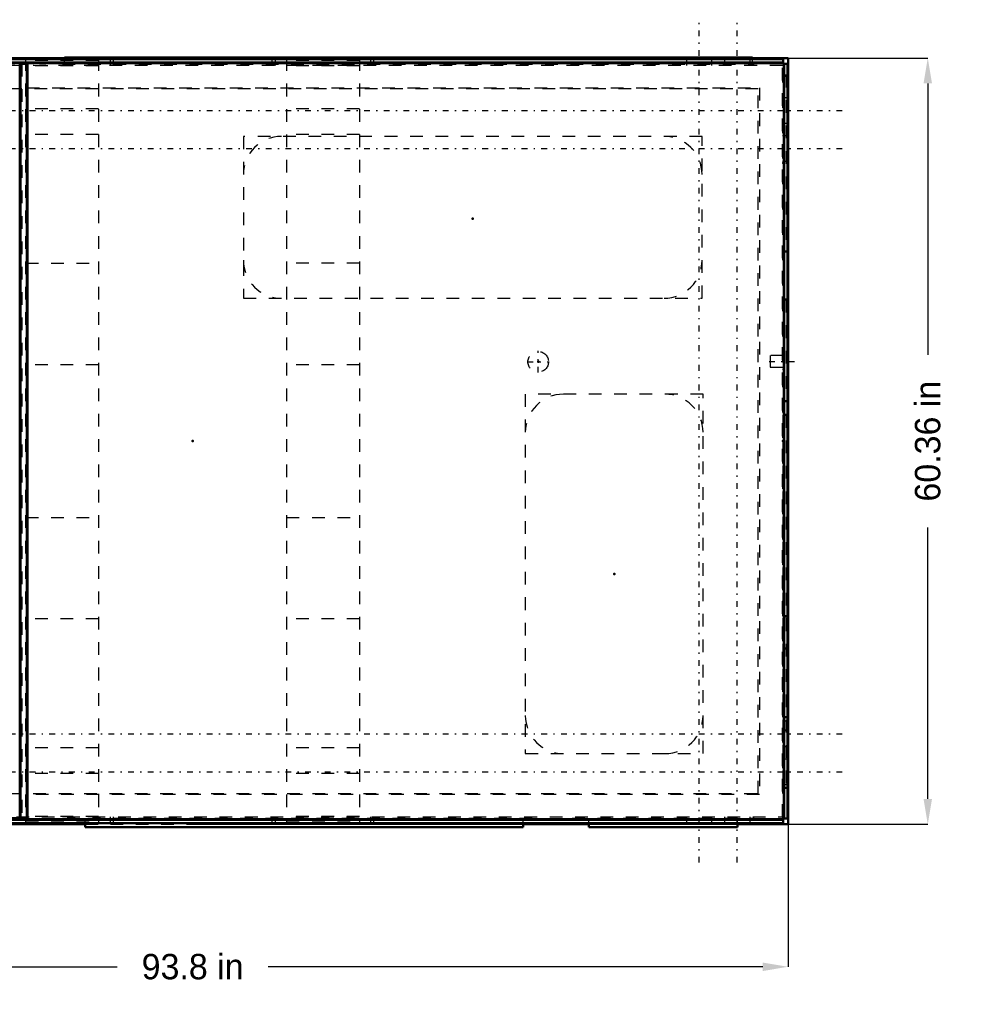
# Model space of a CAD drawing. Header units: inches. Extents: x -52 to 61, y -44 to 33.
# Tile 2 of 2: x -14 to 61, y -44 to 33. Entities that reach past the tile are written whole.
import ezdxf

# ---------------------------------------------------------------- set-up
doc = ezdxf.new("R2010")
doc.units = ezdxf.units.IN
doc.header["$MEASUREMENT"] = 0
doc.linetypes.add('Center', pattern=[1.5, 0.45, -0.5, 0.05, -0.5])
doc.linetypes.add('Dashed', pattern=[2, 1, -1])
for name, color, linetype, lineweight in [('2d ConnectionPoints', 7, 'Continuous', 50), ('AM_0', 7, 'Continuous', 50), ('AM_4', 3, 'Continuous', 25), ('AM_5', 3, 'Continuous', 25), ('AM_7', 7, 'Center', 25), ('AM_9', 6, 'Dashed', 25)]:
    doc.layers.add(name, color=color, linetype=linetype, lineweight=lineweight)
doc.dimstyles.get("Standard").update_dxf_attribs({"dimtxt": 0.18, "dimasz": 0.18, "dimexe": 0.18, "dimexo": 0.0625, "dimgap": 0.09, "dimtad": 0, "dimtih": 1, "dimtoh": 1, "dimdec": 4, "dimzin": 0, "dimdsep": 46, "dimtxsty": 'Standard', "dimcen": 0.09, "dimadec": 0, "dimazin": 0, "dimtfac": 1, "dimtdec": 4, "dimtofl": 0, "dimtmove": 0, "dimatfit": 3, "dimfxl": 1, "dimtolj": 1, "dimtzin": 0, "dimarcsym": 0})

# ---------------------------------------------------------------- blocks, each defined once
blk = doc.blocks.new('*D1')
at = {"layer": 'AM_5', "color": 0, "lineweight": -2}
for p, q in [((-46.898, 0), (-46.898, -41.403)), ((46.898, 0), (46.898, -41.403)), ((-44.898, -41.403), (-5.956, -41.403)), ((44.898, -41.403), (5.956, -41.403))]:
    blk.add_line(p, q, dxfattribs=at)
at = {"layer": 'AM_5', "color": 0}
for points in [[(-44.898, -41.07), (-44.898, -41.737), (-46.898, -41.403)], [(44.898, -41.737), (44.898, -41.07), (46.898, -41.403)]]:
    blk.add_solid(points, dxfattribs=at)
at = {"layer": 'Defpoints', "color": 0}
for p in [(-46.898, 0), (46.898, 0), (46.898, -41.403)]:
    blk.add_point(p, dxfattribs=at)
at = {"layer": 'AM_5', "color": 0, "insert": (0, -41.403), "char_height": 2, "attachment_point": 5}
blk.add_mtext('\\A1;93.8 in', dxfattribs=at)
blk = doc.blocks.new('*D2')
at = {"layer": 'AM_5', "color": 0, "lineweight": -2}
for p, q in [((0, 30.181), (57.898, 30.181)), ((57.898, 28.181), (57.898, 6.79)), ((57.898, -28.181), (57.898, -6.79)), ((0, -30.181), (57.898, -30.181))]:
    blk.add_line(p, q, dxfattribs=at)
at = {"layer": 'AM_5', "color": 0}
for points in [[(58.231, 28.181), (57.565, 28.181), (57.898, 30.181)], [(57.565, -28.181), (58.231, -28.181), (57.898, -30.181)]]:
    blk.add_solid(points, dxfattribs=at)
at = {"layer": 'Defpoints', "color": 0}
for p in [(0, 30.181), (57.898, 30.181), (0, -30.181)]:
    blk.add_point(p, dxfattribs=at)
at = {"layer": 'AM_5', "color": 0, "insert": (57.898, 0), "char_height": 2, "attachment_point": 5, "rotation": 90}
blk.add_mtext('\\A1;60.36 in', dxfattribs=at)

msp = doc.modelspace()

# ---------------------------------------------------------------- linework, layer by layer
at = {"layer": '2d ConnectionPoints'}
for p in [(0, 29.763), (46.5285, 21.92), (22.0605, 17.513), (27.217, 6.252), (46.4945, 6.284), (0, 0), (0, 0), (0, 0), (46.497, 0), (33.202, -10.456), (46.5285, -12.607), (0, -29.763)]:
    msp.add_point(p, dxfattribs=at)
at = {"layer": 'AM_0'}
for p, q in [((-10.079, 30.181), (-46.898, 30.181)), ((46.496, 30.0965), (-46.496, 30.0965)), ((46.496, 29.8275), (-46.496, 29.8275)), ((-13.61, 29.735), (-13.01, 29.735)), ((-13.61, 29.735), (-13.61, -29.735)), ((-13.01, 29.735), (-13.01, -29.735)), ((-11.74, 29.7635), (-12.0453, 29.7475)), ((46.4945, 29.7635), (-11.74, 29.7635)), ((-10.079, 30.21623), (-10.079, 30.0965)), ((44.087, 30.21623), (-10.079, 30.21623)), ((44.087, 30.21623), (44.087, 30.0965)), ((46.898, 30.181), (44.087, 30.181)), ((46.4945, 29.7475), (46.4945, 29.7635)), ((46.496, 30.0965), (46.496, 29.735)), ((46.496, 29.735), (46.8575, 29.735)), ((46.5885, 29.735), (46.5885, -29.735)), ((46.8575, 29.735), (46.8575, -29.735)), ((46.898, -30.181), (46.898, 30.181)), ((-46.898, -30.181), (-8.472, -30.181)), ((46.496, -29.8275), (-46.496, -29.8275)), ((46.496, -30.0965), (-46.496, -30.0965)), ((-13.61, -29.735), (-13.01, -29.735)), ((-12.0453, -29.7475), (-11.74, -29.7635)), ((-11.74, -29.7635), (46.4945, -29.7635)), ((-8.472, -30.4035), (-8.472, -30.0965)), ((26.028, -30.4035), (26.028, -30.0965)), ((26.028, -30.181), (31.206, -30.181)), ((31.206, -30.4035), (31.206, -30.0965)), ((42.918, -30.4035), (42.918, -30.0965)), ((42.918, -30.181), (46.898, -30.181)), ((46.4945, -29.7635), (46.4945, -29.7475)), ((46.496, -29.735), (46.8575, -29.735)), ((46.496, -29.735), (46.496, -30.0965)), ((-8.472, -30.4035), (26.028, -30.4035)), ((31.206, -30.4035), (42.918, -30.4035))]:
    msp.add_line(p, q, dxfattribs=at)
at = {"layer": 'AM_4'}
for p, q in [((46.496, 29.83746), (-46.496, 29.83746)), ((-12.0453, 29.7475), (-46.496, 29.7475)), ((-13.52, 29.735), (-13.52, -29.735)), ((-13.1, 29.735), (-13.1, -29.735)), ((46.496, 29.7475), (46.4945, 29.7475)), ((46.5085, 29.735), (46.5085, -29.735)), ((46.59846, 29.735), (46.59846, -29.735)), ((-12.0453, -29.7475), (-46.496, -29.7475)), ((46.496, -29.83746), (-46.496, -29.83746)), ((46.496, -29.7475), (46.4945, -29.7475))]:
    msp.add_line(p, q, dxfattribs=at)
at = {"layer": 'AM_7'}
for p, q in [((39.898, -33.1991), (39.898, 33.1991)), ((42.898, -33.1991), (42.898, 33.1991)), ((-51.5878, 26.056), (51.5878, 26.056)), ((-51.5878, 23.056), (51.5878, 23.056)), ((27.217, 5.39887), (27.217, 7.10513)), ((26.36388, 6.252), (28.07013, 6.252)), ((45.3945, 6.284), (47.5945, 6.284)), ((-51.5878, -23.056), (51.5878, -23.056)), ((-51.5878, -26.056), (51.5878, -26.056))]:
    msp.add_line(p, q, dxfattribs=at)
at = {"layer": 'AM_9'}
for p, q in [((46.496, 30.06397), (-46.496, 30.06397)), ((-11.76011, 29.76245), (-46.496, 29.76245)), ((46.448, 29.594), (-45.878, 29.594)), ((-11.74, 29.7635), (-43.893, 29.7635)), ((-43.89299, 30.114), (44.608, 30.114)), ((-12.0453, 29.7475), (-42.31909, 28.16092)), ((-13.51, 29.735), (-13.51, -29.735)), ((-13.46, 29.735), (-13.46, -29.735)), ((-7.402, 30.16), (-13.152, 30.16)), ((-13.152, 30.16), (-13.152, -30.16)), ((-7.402, 30.068), (-13.152, 30.068)), ((-7.402, 29.973), (-13.152, 29.973)), ((-7.402, 29.573), (-13.152, 29.573)), ((-13.11, 29.735), (-13.11, -29.735)), ((-13.06, 29.735), (-13.06, -29.735)), ((-10.242, 29.6835), (-10.242, 29.7635)), ((-10.242, 29.6835), (44.226, 29.6835)), ((-10.182, 29.6835), (-10.182, 29.7635)), ((44.087, 30.20743), (-10.079, 30.20743)), ((44.087, 30.181), (-10.079, 30.181)), ((-10.079, 29.7635), (-10.079, 30.0965)), ((44.087, 29.7852), (-10.079, 29.7852)), ((44.087, 29.7764), (-10.079, 29.7764)), ((-7.402, 30.16), (-7.402, -30.16)), ((-6.5, 30.114), (-6.5, 29.594)), ((-6.25, 30.114), (-6.25, 29.594)), ((6.25, 30.114), (6.25, 29.594)), ((6.5, 30.114), (6.5, 29.594)), ((13.152, 30.16), (7.402, 30.16)), ((7.402, 30.16), (7.402, -30.16)), ((13.152, 30.068), (7.402, 30.068)), ((13.152, 29.973), (7.402, 29.973)), ((13.152, 29.573), (7.402, 29.573)), ((13.152, 30.16), (13.152, -30.16)), ((14, 30.114), (14, 29.594)), ((14.25, 30.114), (14.25, 29.594)), ((38.898, 30.114), (38.898, 29.594)), ((40.898, 29.594), (40.898, 30.114)), ((41.898, 30.114), (41.898, 29.594)), ((43.898, 29.594), (43.898, 30.114)), ((44.087, 29.7635), (44.087, 30.0965)), ((44.166, 29.6835), (44.166, 29.7635)), ((44.226, 29.6835), (44.226, 29.7635)), ((44.608, 30.181), (44.608, 30.114)), ((46.448, -29.594), (46.448, 29.594)), ((46.496, 29.76245), (46.4945, 29.76245)), ((46.4945, -29.7475), (46.4945, 29.7475)), ((46.52345, 29.735), (46.52345, -29.735)), ((46.82497, 29.735), (46.82497, -29.735)), ((46.4945, 28.854), (46.7445, 28.854)), ((46.49451, 28.722), (46.4945, 28.721)), ((46.5285, 28.854), (46.52852, 28.722)), ((46.52852, 28.722), (46.5285, 28.721)), ((46.5285, 28.721), (46.5285, 14.987)), ((46.5615, 28.854), (46.5615, 14.986)), ((46.7445, 28.788), (46.5615, 28.788)), ((46.5615, 28.754), (46.7445, 28.754)), ((46.7445, 28.854), (46.7445, 14.986)), ((44.55, 27.766), (-44.55, 27.766)), ((-13.068, -27.825), (-13.068, 27.825)), ((-13.068, 27.825), (44.643, 27.825)), ((44.55, -27.766), (44.55, 27.766)), ((44.643, 27.825), (44.643, -27.825)), ((46.898, 27.056), (46.448, 27.056)), ((-7.402, 26.188), (-13.152, 26.188)), ((13.152, 26.188), (7.402, 26.188)), ((46.448, 25.056), (46.898, 25.056)), ((-7.402, 24.16), (-13.152, 24.16)), ((13.152, 24.16), (7.402, 24.16)), ((46.898, 24.056), (46.448, 24.056)), ((3.998, 24.01), (3.998, 11.26)), ((40.123, 24.01), (3.998, 24.01)), ((40.123, 11.26), (40.123, 24.01)), ((46.448, 22.056), (46.898, 22.056)), ((46.49451, 14.986), (46.7445, 14.986)), ((46.5285, 14.987), (46.52852, 14.986)), ((46.7445, 14.954), (46.5615, 14.954)), ((46.5615, 14.92), (46.7445, 14.92)), ((46.7445, 14.92), (46.7445, 14.954)), ((-13.152, 14.008), (-7.402, 14.008)), ((13.152, 14.008), (7.402, 14.008)), ((3.998, 11.26), (40.123, 11.26)), ((46.49451, 11.125), (46.7445, 11.125)), ((46.52852, 11.125), (46.5285, 11.124)), ((46.5285, 11.124), (46.5285, 3.192)), ((46.7445, 11.191), (46.5615, 11.191)), ((46.5615, 11.157), (46.7445, 11.157)), ((46.5615, 11.125), (46.5615, 3.191)), ((46.7445, 11.157), (46.7445, 11.191)), ((46.7445, 11.125), (46.7445, 3.191)), ((46.5285, 7.284), (46.4535, 7.284)), ((46.4535, 7.284), (46.4535, 5.284)), ((46.5285, 6.739), (45.4945, 6.739)), ((45.4945, 6.739), (45.4945, 5.829)), ((46.5285, 6.909), (46.4535, 6.909)), ((-7.402, 6.008), (-13.152, 6.008)), ((13.152, 6.008), (7.402, 6.008)), ((45.4945, 5.829), (46.5285, 5.829)), ((46.4535, 5.659), (46.5285, 5.659)), ((46.4535, 5.284), (46.5285, 5.284)), ((26.202, 3.7), (26.202, -24.612)), ((40.202, 3.7), (26.202, 3.7)), ((40.202, -24.612), (40.202, 3.7)), ((46.49451, 3.191), (46.7445, 3.191)), ((46.5285, 3.192), (46.52852, 3.191)), ((46.7445, 3.159), (46.5615, 3.159)), ((46.5615, 3.125), (46.7445, 3.125)), ((46.7445, 3.125), (46.7445, 3.159)), ((46.4945, 2.046), (46.7445, 2.046)), ((46.49487, 2.046), (46.49451, -27.26)), ((46.5285, 2.046), (46.5285, -27.26)), ((46.7445, 2.112), (46.5615, 2.112)), ((46.5615, 2.078), (46.7445, 2.078)), ((46.5615, 2.046), (46.5615, -27.26)), ((46.7445, 2.078), (46.7445, 2.112)), ((46.7445, 2.046), (46.7445, -27.26)), ((-13.152, -6.008), (-7.402, -6.008)), ((7.402, -6.008), (13.152, -6.008)), ((46.4945, -13.828), (46.7445, -13.828)), ((46.7445, -13.76), (46.5615, -13.76)), ((46.5615, -13.794), (46.7445, -13.794)), ((-7.402, -14.008), (-13.152, -14.008)), ((13.152, -14.008), (7.402, -14.008)), ((46.4945, -16.368), (46.7445, -16.368)), ((46.7445, -16.3), (46.5615, -16.3)), ((46.5615, -16.334), (46.7445, -16.334)), ((46.4945, -21.692), (46.7445, -21.692)), ((46.898, -22.056), (46.448, -22.056)), ((46.7445, -21.726), (46.5615, -21.726)), ((46.5615, -21.76), (46.7445, -21.76)), ((46.4945, -22.732), (46.7445, -22.732)), ((46.7445, -22.766), (46.5615, -22.766)), ((46.5615, -22.8), (46.7445, -22.8)), ((-7.402, -24.16), (-13.152, -24.16)), ((13.152, -24.16), (7.402, -24.16)), ((26.202, -24.612), (40.202, -24.612)), ((46.448, -24.056), (46.898, -24.056)), ((46.898, -25.056), (46.448, -25.056)), ((-7.402, -26.188), (-13.152, -26.188)), ((13.152, -26.188), (7.402, -26.188)), ((46.448, -27.056), (46.898, -27.056)), ((-44.55, -27.766), (44.55, -27.766)), ((44.643, -27.825), (-13.068, -27.825)), ((46.4945, -27.26), (46.7445, -27.26)), ((46.7445, -27.292), (46.5615, -27.292)), ((46.5615, -27.326), (46.7445, -27.326)), ((46.7445, -27.326), (46.7445, -27.292)), ((-42.31909, -28.16092), (-12.0453, -29.7475)), ((-11.76011, -29.76245), (-46.496, -29.76245)), ((46.496, -30.06397), (-46.496, -30.06397)), ((-45.878, -29.594), (46.448, -29.594)), ((-43.893, -29.7635), (-11.74, -29.7635)), ((-43.89299, -30.114), (44.608, -30.114)), ((-7.402, -29.573), (-13.152, -29.573)), ((-13.152, -29.973), (-7.402, -29.973)), ((-7.402, -30.068), (-13.152, -30.068)), ((-7.402, -30.16), (-13.152, -30.16)), ((-10.251, -29.6835), (27.634, -29.6835)), ((-10.251, -29.6835), (-10.251, -29.7635)), ((-10.191, -29.6835), (-10.191, -29.7635)), ((-8.472, -30.0965), (-8.472, -29.7635)), ((-8.472, -30.181), (26.028, -30.181)), ((-6.5, -29.594), (-6.5, -30.114)), ((-6.25, -29.594), (-6.25, -30.114)), ((6.25, -29.594), (6.25, -30.114)), ((6.5, -29.594), (6.5, -30.114)), ((13.152, -29.573), (7.402, -29.573)), ((7.402, -29.973), (13.152, -29.973)), ((13.152, -30.068), (7.402, -30.068)), ((13.152, -30.16), (7.402, -30.16)), ((14, -29.594), (14, -30.114)), ((14.25, -29.594), (14.25, -30.114)), ((26.028, -30.0965), (26.028, -29.7635)), ((27.574, -29.6835), (27.574, -29.7635)), ((27.634, -29.6835), (27.634, -29.7635)), ((29.897, -29.6835), (44.226, -29.6835)), ((29.897, -29.6835), (29.897, -29.7635)), ((29.957, -29.6835), (29.957, -29.7635)), ((31.206, -30.0965), (31.206, -29.7635)), ((31.206, -30.181), (42.918, -30.181)), ((38.898, -29.594), (38.898, -30.114)), ((40.898, -30.114), (40.898, -29.594)), ((41.898, -29.594), (41.898, -30.114)), ((42.918, -30.0965), (42.918, -29.7635)), ((43.898, -30.114), (43.898, -29.594)), ((44.166, -29.6835), (44.166, -29.7635)), ((44.226, -29.6835), (44.226, -29.7635)), ((44.608, -30.181), (44.608, -30.114)), ((46.496, -29.76245), (46.4945, -29.76245))]:
    msp.add_line(p, q, dxfattribs=at)
msp.add_circle((27.217, 6.252), 0.8125, dxfattribs=at)
for centre, radius, start, end in [((46.5615, 28.721), 0.067, 90, 119.4925983), ((46.5615, 28.721), 0.033, 90, 178.2634984), ((6.995, 21.013), 2.997, 90, 180), ((37.126, 21.013), 2.997, 360, 90), ((46.5615, 14.987), 0.067, 180.8551926, 270), ((46.5615, 14.987), 0.033, 181.7365016, 270), ((6.995, 14.257), 2.997, 180, 270), ((37.126, 14.257), 2.997, 270, 360), ((46.5615, 11.124), 0.067, 90, 180), ((46.5615, 11.124), 0.033, 90, 178.2634984), ((29.199, 0.703), 2.997, 90, 180), ((37.205, 0.703), 2.997, 360, 90), ((46.5615, 3.192), 0.067, 180, 270), ((46.5615, 3.192), 0.033, 181.7365016, 270), ((46.5615, 2.045), 0.067, 90, 179.1448074), ((46.5615, 2.045), 0.033, 90, 180), ((46.5615, -13.827), 0.067, 90, 180), ((46.5615, -13.827), 0.033, 90, 180), ((46.5615, -16.367), 0.067, 90, 180), ((46.5615, -16.367), 0.033, 90, 180), ((29.199, -21.615), 2.997, 180, 270), ((37.205, -21.615), 2.997, 270, 0), ((46.5615, -21.693), 0.067, 180, 270), ((46.5615, -21.693), 0.033, 180, 270), ((46.5615, -22.733), 0.067, 180, 270), ((46.5615, -22.733), 0.033, 180, 270), ((46.5615, -27.259), 0.067, 180.8551926, 270), ((46.5615, -27.259), 0.033, 180, 270)]:
    msp.add_arc(centre, radius, start, end, dxfattribs=at)

# ---------------------------------------------------------------- dimensions: what is measured, and where the dimension line sits
at = {"layer": 'AM_5'}
dim = msp.add_linear_dim(base=(57.898, 30.181), p1=(0, -30.181), p2=(0, 30.181), angle=90, text='60.36 in', dimstyle='Standard', override={"dimtxt": 2, "dimasz": 2, "dimexe": 0, "dimexo": 0, "dimgap": 0.6}, dxfattribs=at)
dim.commit()
dim.dimension.update_dxf_attribs({"geometry": '*D2', "text_midpoint": (57.898, 0), "dimtype": 160, "text_rotation": 90})
dim = msp.add_linear_dim(base=(46.898, -41.4035), p1=(-46.898, 0), p2=(46.898, 0), text='93.8 in', dimstyle='Standard', override={"dimtxt": 2, "dimasz": 2, "dimexe": 0, "dimexo": 0, "dimgap": 0.6}, dxfattribs=at)
dim.commit()
dim.dimension.update_dxf_attribs({"geometry": '*D1', "text_midpoint": (0, -41.4035), "dimtype": 160})

doc.saveas('drawing.dxf')
